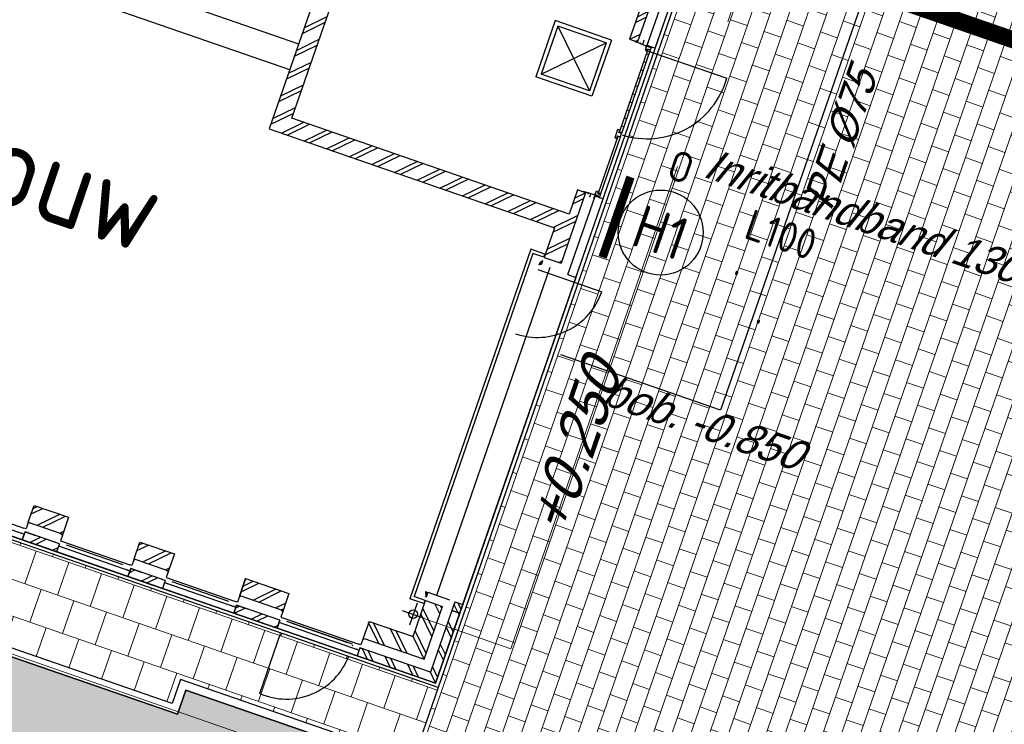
# Model space of a CAD drawing. Header units: metres. Extents: x 128615 to 129083, y 455669 to 456034.
# Tile 8 of 158: x 128741.89 to 128753.48, y 455827.49 to 455835.78. Entities that reach past the tile are written whole.
import ezdxf
from ezdxf.enums import TextEntityAlignment as Align
from ezdxf.lldxf.tags import DXFTag

# ---------------------------------------------------------------- set-up
doc = ezdxf.new("R2010")
doc.units = ezdxf.units.M
doc.linetypes.add('DASHED', pattern=[19.05, 12.7, -6.35])
doc.linetypes.add('RI-AWZI_TERREINRIOLERING', pattern=[19.8, 6, -1.8, 2.4, -1.8, 1.8, -1.8, 2.4, -1.8])
for name, color, linetype in [('B-ME-IE-VERLICHTING-G', 1, 'Continuous'), ('B-XX-GR-GRAS-G', 90, 'Continuous'), ('B-XX-GR-KRUIDEN-G', 98, 'Continuous'), ('B-XX-KL-ELEKTRA-G_HDSR', 190, 'HDSR_Elektra'), ('B-XX-OG-BEBOUWING-G', 1, 'Continuous'), ('B-XX-RI-AWZI_BEDRIJFSWATER-G_HDSR', 150, 'HDSR_Bedrijfswater'), ('B-XX-RI-AWZI_TERREINRIOLERING-T25_HDSR', 7, 'Continuous'), ('B-XX-VH-BESTRATING-T25', 7, 'Continuous'), ('B-XX-VH-KANTVERHARDING-G', 60, 'Continuous')]:
    doc.layers.add(name, color=color, linetype=linetype)
for name, color, linetype, lineweight in [('B-WE-OG-HOOGTELIJN-G', 7, 'Continuous', 18), ('B-XX-RI-AWZI_TERREINRIOLERING-G', 10, 'RI-AWZI_TERREINRIOLERING', 18), ('B-XX-VH-BESTRATING-V', 1, 'Continuous', 18), ('X-XX-AL-T25', 7, 'Continuous', 25)]:
    doc.layers.add(name, color=color, linetype=linetype, lineweight=lineweight)
doc.styles.add('BURO-018', font='Isocp.shx', dxfattribs={"height": 360})
doc.styles.add('BURO-025', font='Isocp.shx', dxfattribs={"height": 500})
doc.styles.add('ISO', font='Iso.shx', dxfattribs={"height": 50})
doc.styles.get("Standard").update_dxf_attribs({"font": 'arial.ttf'})
doc.styles.add('TAUW-ISOCP', font='tcb_isocp.shx')
doc.styles.add('tcb_isocp', font='tcb_isocp.shx')
tags = doc.linetypes.add('HDSR_Bedrijfswater', pattern='A,25,-2,["BW",Standard,S=1.5,R=0,X=0,Y=-0.75],-5', length=32).pattern_tags.tags
tags[6] = DXFTag(74, 10)
tags = doc.linetypes.add('HDSR_Elektra', pattern='A,25,-2,["E",Standard,S=1.5,R=0,X=0,Y=-0.75],-4', length=31).pattern_tags.tags
tags[6] = DXFTag(74, 10)
pattern_1 = [(70.9066, (128778.85905, 455851.15442), (-0.1980219, 0.0685458), []), (160.9066, (128778.85905, 455851.15442), (-0.1370915, -0.396044), [0.20955, -0.20955]), (160.9066, (128778.9276, 455851.35244), (-0.1370915, -0.396044), [-0.20955, 0.20955])]

# ---------------------------------------------------------------- blocks, each defined once
blk = doc.blocks.new('E00172')
at = {"color": 0, "linetype": 'Continuous', "const_width": 0.5}
blk.add_lwpolyline([(-2.5, 0.75), (2.5, 0.75)], dxfattribs=at)
at = {"color": 0, "linetype": 'Continuous'}
blk.add_circle((0, 3.5), 2.5, dxfattribs=at)
at = {"color": 0, "linetype": 'Continuous', "style": 'BURO-018'}
for tag, p in [('E_GKAST', (0, 11.5)), ('E_GROEP', (0, 8.5)), ('E_SGROEP', (4.5, 8.5)), ('E_ARMCODE', (0, 3.5)), ('E_SLET', (4.5, 2.5))]:
    blk.add_attdef(tag, text='', height=1.8, dxfattribs=at).set_placement(p, align=Align.MIDDLE)

msp = doc.modelspace()

# ---------------------------------------------------------------- hatches: boundary and pattern name
at = {"layer": 'B-XX-GR-GRAS-G'}
h = msp.add_hatch(dxfattribs=at)
h.set_pattern_fill('AR-SAND', color=256, scale=0.02, angle=-116.5633, style=0)
h.set_pattern_definition([(18.4066, (128738.9979, 455858.1423), (0.289943, 0.935446), [0, -0.77216, 0, -0.8636, 0, -0.8255]), (348.4066, (128738.9979, 455858.1423), (1.318547, 1.060694), [0, -0.41656, 0, -0.69596, 0, -0.2667]), (308.4066, (128738.40746, 455858.3467), (1.495894, -0.514766), [0, -0.254, 0, -0.9144, 0, -1.1938]), (298.4066, (128738.4075, 455858.3467), (1.588946, -0.078203), [0, -0.127, 0, -0.59944, 0, -0.6858])])
edge = h.paths.add_edge_path()
edge.add_line((128718.474, 455835.568), (128718.71, 455835.486))
edge.add_line((128718.71, 455835.486), (128719.857, 455838.8))
edge.add_line((128719.857, 455838.8), (128719.86, 455838.809))
edge.add_line((128719.86, 455838.809), (128728.618, 455835.809))
edge.add_line((128728.618, 455835.809), (128727.707, 455833.151))
edge.add_line((128727.707, 455833.151), (128743.747, 455827.609))
edge.add_line((128743.747, 455827.609), (128743.845, 455827.893))
edge.add_line((128743.845, 455827.893), (128753.177, 455824.666))
edge.add_line((128753.177, 455824.666), (128751.207, 455818.976))
edge.add_line((128751.207, 455818.976), (128750.943, 455819.067))
edge.add_line((128750.943, 455819.067), (128752.762, 455824.321))
edge.add_line((128752.762, 455824.321), (128743.943, 455827.374))
edge.add_line((128743.943, 455827.374), (128741.56, 455820.501))
edge.add_line((128741.56, 455820.501), (128737.241, 455821.982))
edge.add_line((128737.241, 455821.982), (128716.585, 455830.861))
edge.add_line((128716.585, 455830.861), (128714.691, 455833.452))
edge.add_line((128714.691, 455833.452), (128715.763, 455836.506))
edge = h.paths.add_edge_path(flags=16)
edge.add_arc((128736.054, 455824.664), 0.244, 105.9066, 215.9066, ccw=False)
edge.add_arc((128736.184, 455825.042), 0.244, 105.9066, 215.9066, ccw=False)
edge.add_arc((128736.315, 455825.42), 0.244, 105.9066, 215.9066, ccw=False)
edge.add_arc((128736.446, 455825.798), 0.244, 105.9066, 215.9066, ccw=False)
edge.add_arc((128736.577, 455826.176), 0.244, 105.9066, 215.9066, ccw=False)
edge.add_arc((128736.694, 455826.468), 0.192, 87.0409, 197.0409, ccw=False)
edge.add_arc((128736.847, 455826.462), 0.244, 15.9066, 125.9066, ccw=False)
edge.add_arc((128737.225, 455826.331), 0.244, 15.9066, 125.9066, ccw=False)
edge.add_arc((128737.603, 455826.2), 0.244, 15.9066, 125.9066, ccw=False)
edge.add_arc((128737.981, 455826.069), 0.244, 15.9066, 125.9066, ccw=False)
edge.add_arc((128738.359, 455825.938), 0.244, 15.9066, 125.9066, ccw=False)
edge.add_arc((128738.737, 455825.808), 0.244, 15.9066, 125.9066, ccw=False)
edge.add_arc((128739.115, 455825.677), 0.244, 15.9066, 125.9066, ccw=False)
edge.add_arc((128739.493, 455825.546), 0.244, 15.9066, 125.9066, ccw=False)
edge.add_arc((128739.871, 455825.415), 0.244, 15.9066, 125.9066, ccw=False)
edge.add_arc((128740.249, 455825.284), 0.244, 15.9066, 125.9066, ccw=False)
edge.add_arc((128740.617, 455825.151), 0.24, 13.585, 123.585, ccw=False)
edge.add_arc((128740.812, 455824.966), 0.244, -29.0934, 80.9066, ccw=False)
edge.add_arc((128740.987, 455824.606), 0.244, -29.0934, 80.9066, ccw=False)
edge.add_arc((128741.143, 455824.254), 0.24, -33.733, 76.267, ccw=False)
edge.add_arc((128741.2, 455823.923), 0.244, -55.8615, 54.1385, ccw=False)
edge.add_arc((128741.194, 455823.523), 0.244, -55.8615, 54.1385, ccw=False)
edge.add_arc((128741.151, 455823.159), 0.241, -67.9651, 42.0349, ccw=False)
edge.add_arc((128741.063, 455822.909), 0.181, -101.4981, 8.5019, ccw=False)
edge.add_arc((128740.883, 455822.929), 0.244, 195.9066, 305.9066, ccw=False)
edge.add_arc((128740.505, 455823.06), 0.244, 195.9066, 305.9066, ccw=False)
edge.add_arc((128740.127, 455823.191), 0.244, 195.9066, 305.9066, ccw=False)
edge.add_arc((128739.75, 455823.322), 0.244, 195.9066, 305.9066, ccw=False)
edge.add_arc((128739.372, 455823.452), 0.244, 195.9066, 305.9066, ccw=False)
edge.add_arc((128738.994, 455823.583), 0.244, 195.9066, 305.9066, ccw=False)
edge.add_arc((128738.616, 455823.714), 0.244, 195.9066, 305.9066, ccw=False)
edge.add_arc((128738.238, 455823.845), 0.244, 195.9066, 305.9066, ccw=False)
edge.add_arc((128737.86, 455823.976), 0.244, 195.9066, 305.9066, ccw=False)
edge.add_arc((128737.482, 455824.107), 0.244, 195.9066, 305.9066, ccw=False)
edge.add_arc((128737.104, 455824.237), 0.244, 195.9066, 305.9066, ccw=False)
edge.add_arc((128736.726, 455824.368), 0.244, 195.9066, 305.9066, ccw=False)
edge.add_arc((128736.348, 455824.499), 0.244, 195.9066, 305.9066, ccw=False)
edge.add_arc((128736.015, 455824.567), 0.166, 195.9066, 305.9066, ccw=False)
at = {"layer": 'B-XX-GR-KRUIDEN-G'}
h = msp.add_hatch(dxfattribs=at)
h.set_pattern_fill('SWAMP', color=256, scale=0.2, angle=-116.5633, style=0)
h.set_pattern_definition([(340.9066, (128738.998, 455858.1423), (3.83935, 3.326516), [0.635, -4.445]), (70.9066, (128739.298, 455858.0384), (-0.96118, 4.98823), [0.3175, -8.48132]), (70.9066, (128739.373, 455858.0125), (-0.96118, 4.98823), [0.254, -8.54482]), (70.9066, (128739.223, 455858.0644), (-0.96118, 4.98823), [0.254, -8.54482]), (40.9066, (128739.448, 455857.9865), (-0.96117, 4.98823), [0.2032, -4.8768]), (100.9066, (128739.148, 455858.0904), (-4.80052, 1.66172), [0.2032, -4.8768])])
edge = h.paths.add_edge_path()
edge.add_line((128948.412, 455833.458), (128948.646, 455826.078))
edge.add_line((128948.646, 455826.078), (128943.91, 455812.397))
edge.add_line((128943.91, 455812.397), (128941.389, 455813.279))
edge.add_line((128941.389, 455813.279), (128942.134, 455815.431))
edge.add_arc((128932.745, 455818.888), 10.005, -20.2168, 71.1753)
edge.add_line((128935.974, 455828.358), (128892.186, 455843.579))
edge.add_arc((128893.695, 455847.921), 4.597, -157.0428, -109.1679, ccw=False)
edge.add_arc((128894.431, 455848.233), 5.395, 162.5113, 202.9572, ccw=False)
edge.add_line((128889.285, 455849.854), (128901.856, 455885.674))
edge.add_line((128901.856, 455885.674), (128887.224, 455890.723))
edge.add_line((128887.224, 455890.723), (128887.182, 455890.6))
edge.add_line((128887.182, 455890.6), (128874.515, 455895.104))
edge.add_line((128874.515, 455895.104), (128873.528, 455892.254))
edge.add_arc((128867.281, 455871.996), 21.2, 72.8607, 176.4359)
edge.add_line((128846.121, 455873.313), (128835.01, 455877.189))
edge.add_arc((128817.592, 455889.22), 21.17, -34.634, -24.2274)
edge.add_line((128836.897, 455880.533), (128837.085, 455880.515))
edge.add_line((128837.085, 455880.515), (128838.244, 455883.795))
edge.add_line((128838.244, 455883.795), (128838.085, 455883.911))
edge.add_arc((128817.592, 455889.22), 21.17, -14.5247, 21.0584)
edge.add_line((128837.348, 455896.827), (128838.444, 455897.451))
edge.add_line((128838.444, 455897.451), (128836.92, 455900.519))
edge.add_line((128836.92, 455900.519), (128835.829, 455899.971))
edge.add_arc((128817.592, 455889.22), 21.17, 30.5177, 65.7726)
edge.add_line((128826.279, 455908.526), (128826.297, 455908.714))
edge.add_line((128826.297, 455908.714), (128823.017, 455909.873))
edge.add_line((128823.017, 455909.873), (128822.901, 455909.714))
edge.add_arc((128817.592, 455889.22), 21.17, 75.4753, 155.5874)
edge.add_line((128798.314, 455897.97), (128798.118, 455897.98))
edge.add_line((128798.118, 455897.98), (128797.721, 455896.859))
edge.add_line((128797.721, 455896.859), (128793.807, 455898.213))
edge.add_arc((128775.653, 455909.057), 21.146, -30.8512, -24.4506)
edge.add_line((128794.903, 455900.305), (128795.49, 455900.246))
edge.add_line((128795.49, 455900.246), (128796.702, 455903.747))
edge.add_line((128796.702, 455903.747), (128796.198, 455904.049))
edge.add_arc((128775.653, 455909.057), 21.146, -13.7012, 21.1885)
edge.add_line((128795.37, 455916.7), (128797.908, 455917.956))
edge.add_line((128797.908, 455917.956), (128796.407, 455921.122))
edge.add_line((128796.407, 455921.122), (128793.836, 455919.853))
edge.add_arc((128775.653, 455909.057), 21.146, 30.6974, 65.5494)
edge.add_line((128784.406, 455928.307), (128784.465, 455928.894))
edge.add_line((128784.465, 455928.894), (128780.964, 455930.106))
edge.add_line((128780.964, 455930.106), (128780.662, 455929.602))
edge.add_arc((128775.653, 455909.057), 21.146, 76.2988, 155.5095)
edge.add_line((128756.409, 455917.823), (128755.826, 455917.898))
edge.add_line((128755.826, 455917.898), (128754.614, 455914.397))
edge.add_line((128754.614, 455914.397), (128755.112, 455914.08))
edge.add_arc((128775.653, 455909.057), 21.146, 166.2589, 191.7044)
edge.add_line((128754.947, 455904.768), (128751.199, 455903.658))
edge.add_line((128751.199, 455903.658), (128751.117, 455903.92))
edge.add_line((128751.117, 455903.92), (128741.497, 455907.3))
edge.add_line((128741.497, 455907.3), (128757.05, 455938.299))
edge.add_line((128757.05, 455938.299), (128795.963, 455925.568))
edge.add_line((128795.963, 455925.568), (128808.082, 455921.394))
edge.add_line((128808.082, 455921.394), (128811.586, 455919.988))
edge.add_line((128811.586, 455919.988), (128842.944, 455909.601))
edge.add_line((128842.944, 455909.601), (128874.325, 455899.285))
edge.add_line((128874.325, 455899.285), (128897.394, 455890.089))
edge.add_line((128897.394, 455890.089), (128932.25, 455875.252))
edge.add_line((128932.25, 455875.252), (128958.978, 455863.875))
edge.add_line((128958.978, 455863.875), (128948.412, 455833.458))
h.paths.add_polyline_path([(128845.694, 455904.457), (128848.086, 455905.548), (128849.231, 455903.238), (128848.644, 455901.532), (128846.829, 455902.168)], flags=16)
at = {"layer": 'B-XX-OG-BEBOUWING-G'}
h = msp.add_hatch(dxfattribs=at)
h.set_pattern_fill('10300013,O', color=256, scale=99.753937, angle=250.9066)
h.set_pattern_definition([(25.9066, (128744.00615, 455836.35952), (-0.087166, 0.179459), []), (25.9066, (128744.02922, 455836.42618), (-0.087166, 0.179459), [])])
h.paths.add_polyline_path([(128742.241, 455836.168), (128743.066, 455838.553), (128745.894, 455837.574), (128744.827, 455834.492), (128748.183, 455833.33), (128748.062, 455832.981), (128748.26, 455832.913), (128748.548, 455833.742), (128748.453, 455833.775), (128748.355, 455833.492), (128745.094, 455834.621), (128746.092, 455837.506), (128749.354, 455836.377), (128749.067, 455835.547), (128749.161, 455835.515), (128749.481, 455836.438), (128740.431, 455839.571), (128740.399, 455839.477), (128742.868, 455838.622), (128742.111, 455836.435), (128738.962, 455837.525), (128738.894, 455837.327)])
h = msp.add_hatch(dxfattribs=at)
h.set_pattern_fill('10300013,O', color=256, scale=99.753937, angle=70.9066)
h.set_pattern_definition([(205.91, (128742.2286, 455829.89695), (0.08717, -0.17946), []), (205.907, (128742.20552, 455829.83029), (0.08717, -0.17946), [])])
h.paths.add_polyline_path([(128742.06, 455830.066), (128741.992, 455829.868), (128742.397, 455829.728), (128742.466, 455829.926)])
h = msp.add_hatch(dxfattribs=at)
h.set_pattern_fill('10300013,O', color=256, scale=99.753937, angle=250.9066)
h.set_pattern_definition([(25.91, (128742.13886, 455829.63771), (-0.08717, 0.17946), []), (25.91, (128742.16194, 455829.70437), (-0.08717, 0.17946), [])])
h.paths.add_polyline_path([(128741.953, 455829.755), (128741.92, 455829.661), (128742.325, 455829.52), (128742.358, 455829.615)])
h = msp.add_hatch(dxfattribs=at)
h.set_pattern_fill('10300013,O', color=256, scale=99.753937, angle=70.9066)
h.set_pattern_definition([(205.91, (128743.47291, 455829.46622), (0.08717, -0.17946), []), (205.907, (128743.44984, 455829.39957), (0.08717, -0.17946), [])])
h.paths.add_polyline_path([(128743.304, 455829.635), (128743.236, 455829.437), (128743.641, 455829.297), (128743.71, 455829.495)])
h = msp.add_hatch(dxfattribs=at)
h.set_pattern_fill('10300013,O', color=256, scale=99.753937, angle=70.9066)
h.set_pattern_definition([(205.91, (128743.38318, 455829.207), (0.08717, -0.17946), []), (205.91, (128743.3601, 455829.14034), (0.08717, -0.17946), [])])
h.paths.add_polyline_path([(128743.197, 455829.324), (128743.164, 455829.23), (128743.57, 455829.09), (128743.602, 455829.184)])
h = msp.add_hatch(dxfattribs=at)
h.set_pattern_fill('10300013,O', color=256, scale=99.753937, angle=70.9066)
h.set_pattern_definition([(205.907, (128744.76907, 455829.01756), (0.08717, -0.17946), []), (205.907, (128744.746, 455828.9509), (0.08717, -0.17946), [])])
h.paths.add_polyline_path([(128744.549, 455829.205), (128744.48, 455829.007), (128744.989, 455828.83), (128745.058, 455829.028)])
h = msp.add_hatch(dxfattribs=at)
h.set_pattern_fill('10300013,O', color=256, scale=99.753937, angle=160.9066)
h.set_pattern_definition([(295.907, (128746.482, 455828.5988), (0.17946, 0.087166), []), (295.907, (128746.54865, 455828.57573), (0.17946, 0.087166), [])])
h.paths.add_polyline_path([(128745.893, 455828.391), (128745.86, 455828.297), (128746.784, 455827.977), (128747.104, 455828.901), (128747.01, 455828.933), (128746.762, 455828.217), (128746.722, 455828.104)])
h = msp.add_hatch(dxfattribs=at)
h.set_pattern_fill('10300013,O', color=256, scale=99.753937, angle=160.9066)
h.set_pattern_definition([(295.907, (128746.4142, 455828.73838), (0.17946, 0.087166), []), (295.907, (128746.48085, 455828.71531), (0.17946, 0.087166), [])])
h.paths.add_polyline_path([(128745.932, 455828.504), (128746.648, 455828.256), (128746.864, 455828.878), (128746.666, 455828.947), (128746.519, 455828.523), (128746.001, 455828.702)])
h = msp.add_hatch(dxfattribs=at)
h.set_pattern_fill('10300013,O', color=256, scale=99.753937, angle=70.9066)
h.set_pattern_definition([(205.91, (128744.67934, 455828.75832), (0.08717, -0.17946), []), (205.907, (128744.65626, 455828.69167), (0.08717, -0.17946), [])])
h.paths.add_polyline_path([(128744.441, 455828.894), (128744.409, 455828.799), (128744.918, 455828.623), (128744.95, 455828.717)])
at = {"layer": 'B-XX-VH-BESTRATING-V'}
h = msp.add_hatch(dxfattribs=at)
h.set_pattern_fill('BRICK', color=256, scale=0.033071, angle=-116.5097)
h.set_pattern_definition([(340.90658, (128781.00315, 455850.76689), (0.06869295, 0.19844713), []), (70.9066, (128781.00315, 455850.7669), (-0.3968943, 0.1373859), [0.21, -0.21]), (70.9066, (128781.2016, 455850.6982), (-0.3968943, 0.1373859), [-0.21, 0.21])])
edge = h.paths.add_edge_path()
edge.add_line((128831.613, 455838.835), (128839.065, 455860.49))
edge.add_line((128839.065, 455860.49), (128836.303, 455861.441))
edge.add_line((128836.303, 455861.441), (128833.542, 455862.392))
edge.add_arc((128834.295, 455864.408), 2.151, 165.7586, 249.5103, ccw=False)
edge.add_line((128832.209, 455864.937), (128832.723, 455866.363))
edge.add_line((128832.723, 455866.363), (128829.531, 455867.496))
edge.add_line((128829.531, 455867.496), (128825.779, 455865.69))
edge.add_line((128825.779, 455865.69), (128824.189, 455861.229))
edge.add_line((128824.189, 455861.229), (128829.348, 455859.412))
edge.add_arc((128828.682, 455857.538), 1.989, -20.1607, 70.44, ccw=False)
edge.add_line((128830.549, 455856.852), (128825.086, 455841.07))
edge.add_arc((128820.6, 455842.519), 4.713, 246.4303, 342.0979, ccw=False)
edge.add_line((128818.716, 455838.199), (128794.989, 455846.459))
edge.add_line((128794.989, 455846.459), (128740.444, 455865.383))
edge.add_arc((128742.738, 455872.105), 7.103, 156.7496, 251.1612, ccw=False)
edge.add_line((128736.212, 455874.909), (128740.849, 455888.448))
edge.add_arc((128747.419, 455885.784), 7.089, 110.5043, 157.9322, ccw=False)
edge.add_line((128744.936, 455892.424), (128746.056, 455895.66))
edge.add_line((128746.056, 455895.66), (128750.966, 455893.96))
edge.add_line((128750.966, 455893.96), (128752.528, 455898.542))
edge.add_line((128752.528, 455898.542), (128752.015, 455900.356))
edge.add_line((128752.015, 455900.356), (128751.977, 455900.345))
edge.add_line((128751.977, 455900.345), (128751.013, 455903.819))
edge.add_line((128751.013, 455903.819), (128743.304, 455906.535))
edge.add_line((128743.304, 455906.535), (128719.893, 455838.903))
edge.add_line((128719.893, 455838.903), (128720.271, 455838.773))
edge.add_line((128720.271, 455838.773), (128743.55, 455906.025))
edge.add_line((128743.55, 455906.025), (128750.683, 455903.511))
edge.add_line((128750.683, 455903.511), (128752.109, 455898.553))
edge.add_line((128752.109, 455898.553), (128750.717, 455894.47))
edge.add_line((128750.717, 455894.47), (128745.809, 455896.169))
edge.add_line((128745.809, 455896.169), (128744.619, 455892.73))
edge.add_arc((128747.419, 455885.784), 7.489, 111.9598, 158.0178)
edge.add_line((128740.474, 455888.587), (128735.652, 455874.508))
edge.add_arc((128742.711, 455872.076), 7.467, 160.9871, 251.2737)
edge.add_line((128740.314, 455865.005), (128794.857, 455846.082))
edge.add_line((128794.857, 455846.082), (128818.571, 455837.825))
edge.add_arc((128820.6, 455842.519), 5.113, 246.622, 342.0506)
edge.add_line((128825.465, 455840.943), (128830.926, 455856.718))
edge.add_arc((128828.682, 455857.538), 2.389, 339.9319, 430.4538)
edge.add_line((128829.481, 455859.789), (128824.701, 455861.473))
edge.add_line((128824.701, 455861.473), (128826.102, 455865.405))
edge.add_line((128826.102, 455865.405), (128829.46, 455867.096))
edge.add_line((128829.46, 455867.096), (128832.211, 455866.121))
edge.add_line((128832.211, 455866.121), (128831.827, 455865.055))
edge.add_arc((128834.295, 455864.408), 2.551, 165.3042, 249.632)
edge.add_line((128833.407, 455862.016), (128838.557, 455860.242))
edge.add_line((128838.557, 455860.242), (128831.232, 455838.958))
edge.add_arc((128836.451, 455837.356), 5.459, 162.9327, 251.6884)
edge.add_line((128834.736, 455832.173), (128868.21, 455820.559))
edge.add_arc((128870.243, 455825.376), 5.228, 247.1139, 340.4611)
edge.add_line((128875.17, 455823.627), (128882.591, 455844.78))
edge.add_arc((128880.205, 455845.695), 2.555, 339.0051, 400.5812)
edge.add_line((128882.146, 455847.357), (128879.182, 455850.986))
edge.add_line((128879.182, 455850.986), (128886.246, 455856.958))
edge.add_arc((128882.773, 455860.678), 5.089, 313.0387, 342.062)
edge.add_line((128887.615, 455859.11), (128893.018, 455874.516))
edge.add_arc((128882.872, 455877.759), 10.652, 342.2738, 419.2905)
edge.add_line((128888.312, 455886.917), (128886.215, 455887.873))
edge.add_line((128886.215, 455887.873), (128886.109, 455887.478))
edge.add_line((128886.109, 455887.478), (128888.175, 455886.527))
edge.add_arc((128882.886, 455877.76), 10.239, -17.7233, 58.9001, ccw=False)
edge.add_line((128892.639, 455874.643), (128887.236, 455859.238))
edge.add_arc((128882.773, 455860.678), 4.689, 313.1288, 342.1209, ccw=False)
edge.add_line((128885.979, 455857.255), (128883.173, 455854.826))
edge.add_line((128883.173, 455854.826), (128878.584, 455851.087))
edge.add_line((128878.584, 455851.087), (128881.839, 455847.1))
edge.add_arc((128880.205, 455845.695), 2.155, -21.143, 40.7007, ccw=False)
edge.add_line((128882.215, 455844.918), (128877.801, 455832.332))
edge.add_line((128877.801, 455832.332), (128874.793, 455823.76))
edge.add_arc((128870.243, 455825.376), 4.828, 246.9654, 340.4528, ccw=False)
edge.add_line((128868.354, 455820.932), (128834.864, 455832.552))
edge.add_arc((128836.451, 455837.356), 5.059, 163.0072, 251.7166, ccw=False)
h = msp.add_hatch(dxfattribs=at)
h.set_pattern_fill('BRICK', color=256, scale=0.033071, angle=-116.5097)
h.set_pattern_definition([(340.90658, (128778.18289, 455854.11913), (0.06869295, 0.1984471), []), (70.9066, (128778.1829, 455854.11913), (-0.3968943, 0.137386), [0.21, -0.21]), (70.9066, (128778.38133, 455854.05043), (-0.3968943, 0.137386), [-0.21, 0.21])])
edge = h.paths.add_edge_path()
edge.add_arc((128751.322, 455846.394), 9.372, 338.0284, 431.0771)
edge.add_line((128754.361, 455855.26), (128737.544, 455861.087))
edge.add_arc((128735.723, 455855.865), 5.53, 70.7732, 161.0932)
edge.add_line((128730.491, 455857.657), (128723.575, 455837.642))
edge.add_line((128723.575, 455837.642), (128723.954, 455837.512))
edge.add_line((128723.954, 455837.512), (128729.733, 455854.208))
edge.add_line((128729.733, 455854.208), (128729.733, 455854.208))
edge.add_line((128729.733, 455854.208), (128730.87, 455857.527))
edge.add_arc((128735.723, 455855.865), 5.13, 70.7734, 161.0934, ccw=False)
edge.add_line((128737.412, 455860.709), (128754.232, 455854.882))
edge.add_arc((128751.323, 455846.394), 8.972, -22.1004, 71.0807, ccw=False)
edge.add_line((128759.635, 455843.019), (128750.711, 455817.239))
edge.add_line((128750.711, 455817.239), (128751.09, 455817.109))
edge.add_line((128751.09, 455817.109), (128760.013, 455842.888))
h = msp.add_hatch(dxfattribs=at)
h.set_pattern_fill('AR-B88', color=256, scale=0.002, angle=-116.5633, style=0)
h.set_pattern_definition([(340.9066, (128729.5441, 455834.298), (0.132937, 0.3840425), []), (70.9066, (128729.54411, 455834.29802), (-0.059084, 0.4505111), [0.4064, -0.4064])])
h.paths.add_polyline_path([(128733.073, 455839.315), (128731.619, 455839.818), (128735.033, 455849.684), (128735.969, 455849.36), (128736.765, 455851.669), (128729.7, 455854.114), (128728.72, 455851.281), (128733.466, 455849.655), (128727.834, 455833.213), (128743.685, 455827.736), (128743.783, 455828.02), (128746.519, 455827.074), (128746.814, 455827.926), (128731.022, 455833.389)])
h.paths.add_polyline_path([(128732.395, 455851.305), (128731.781, 455851.517), (128731.794, 455852.167), (128732.415, 455852.356), (128732.787, 455851.823)], flags=16)
h.paths.add_polyline_path([(128731.984, 455851.662), (128732.381, 455851.525), (128732.558, 455852.035), (128732.161, 455852.173)], flags=8)
h = msp.add_hatch(dxfattribs=at)
h.set_pattern_fill('BRICK', color=256, scale=0.033, angle=-26.5097)
h.set_pattern_definition([(70.9066, (128778.85905, 455851.15442), (-0.1980219, 0.0685458), []), (160.9066, (128778.85905, 455851.15442), (-0.1370915, -0.396044), [0.20955, -0.20955]), (160.9066, (128778.9276, 455851.35244), (-0.1370915, -0.396044), [-0.20955, 0.20955])])
edge = h.paths.add_edge_path()
edge.add_line((128759.001, 455841.186), (128756.285, 455842.127))
edge.add_line((128756.285, 455842.127), (128756.929, 455843.985))
edge.add_line((128756.929, 455843.985), (128751.83, 455845.75))
edge.add_line((128751.83, 455845.75), (128749.77, 455839.799))
edge.add_line((128749.77, 455839.799), (128749.613, 455839.346))
edge.add_line((128749.613, 455839.346), (128750.073, 455839.186))
edge.add_arc((128749.377, 455839.406), 0.73, 270.3933, 342.4747, ccw=False)
edge.add_line((128749.382, 455838.676), (128749.354, 455838.597))
edge.add_arc((128748.899, 455838.027), 0.73, -20.6616, 51.4199, ccw=False)
edge.add_line((128749.582, 455837.769), (128749.123, 455837.928))
edge.add_line((128749.123, 455837.928), (128748.767, 455836.9))
edge.add_line((128748.767, 455836.9), (128748.772, 455836.898))
edge.add_line((128748.772, 455836.898), (128749.796, 455836.542))
edge.add_line((128749.796, 455836.542), (128749.384, 455835.351))
edge.add_line((128749.384, 455835.351), (128750.247, 455835.052))
edge.add_arc((128749.307, 455835.316), 0.977, 254.5346, 344.3342, ccw=False)
edge.add_line((128749.046, 455834.375), (128748.449, 455832.648))
edge.add_line((128748.449, 455832.648), (128748.773, 455832.536))
edge.add_arc((128748.017, 455832.798), 0.8, 285.7406, 340.9066, ccw=False)
edge.add_line((128748.234, 455832.028), (128747.136, 455828.855))
edge.add_line((128747.136, 455828.855), (128747.158, 455828.847))
edge.add_line((128747.158, 455828.847), (128747.142, 455828.8))
edge.add_line((128747.142, 455828.8), (128746.813, 455827.923))
edge.add_line((128746.813, 455827.923), (128746.519, 455827.075))
edge.add_line((128746.519, 455827.075), (128753.304, 455824.727))
edge.add_line((128753.304, 455824.727), (128759.001, 455841.186))
h = msp.add_hatch(dxfattribs=at)
h.set_pattern_fill('BRICK', color=256, scale=0.033, angle=-26.5097)
h.set_pattern_definition(pattern_1)
h.paths.add_polyline_path([(128750.247, 455835.052), (128749.384, 455835.351), (128749.046, 455834.375, 0.413189)])
h = msp.add_hatch(dxfattribs=at)
h.set_pattern_fill('BRICK', color=256, scale=0.033, angle=-26.5097)
h.set_pattern_definition(pattern_1)
h.paths.add_polyline_path([(128748.745, 455832.468, 0.023095), (128748.773, 455832.536), (128748.449, 455832.648), (128748.234, 455832.028, 0.221117)])

# ---------------------------------------------------------------- linework, layer by layer
at = {"layer": 'B-XX-GR-GRAS-G'}
for points in [[(128718.474, 455835.568), (128718.71, 455835.486), (128719.857, 455838.8), (128719.86, 455838.809), (128728.618, 455835.809), (128727.707, 455833.151), (128743.747, 455827.609), (128743.845, 455827.893), (128753.177, 455824.666), (128751.207, 455818.976), (128750.943, 455819.067), (128752.762, 455824.321), (128743.943, 455827.374), (128741.56, 455820.501), (128737.241, 455821.982), (128716.585, 455830.861), (128714.691, 455833.452), (128715.763, 455836.506)], [(128727.707, 455833.151), (128743.747, 455827.609)], [(128743.747, 455827.609), (128743.845, 455827.893)], [(128743.845, 455827.893), (128753.177, 455824.666)]]:
    msp.add_lwpolyline(points, dxfattribs=at)
at = {"layer": 'B-XX-KL-ELEKTRA-G_HDSR', "linetype": 'DASHED', "const_width": 0.2}
msp.add_lwpolyline([(128765.344, 455831.468), (128751.868, 455836.133)], dxfattribs=at)
at = {"layer": 'B-XX-OG-BEBOUWING-G'}
for p, q in [((128745.894, 455837.574), (128744.827, 455834.492)), ((128745.094, 455834.621), (128746.092, 455837.506)), ((128749.368, 455835.443), (128749.76, 455836.574)), ((128745.173, 455835.491), (128742.345, 455836.47)), ((128749.274, 455835.476), (128749.633, 455836.512)), ((128749.354, 455836.377), (128749.067, 455835.547)), ((128749.481, 455836.438), (128749.161, 455835.515)), ((128748.192, 455835.766), (128747.964, 455835.106)), ((128748.852, 455835.537), (128748.192, 455835.766)), ((128748.223, 455835.702), (128748.027, 455835.137)), ((128748.223, 455835.702), (128748.593, 455834.941)), ((128748.789, 455835.506), (128748.223, 455835.702)), ((128748.852, 455835.537), (128748.624, 455834.877)), ((128749.067, 455835.547), (128749.161, 455835.515)), ((128749.132, 455835.518), (128749.135, 455835.524)), ((128749.192, 455835.497), (128749.132, 455835.518)), ((128749.235, 455835.531), (128749.218, 455835.484)), ((128749.242, 455835.529), (128749.235, 455835.531)), ((128749.283, 455835.514), (128749.267, 455835.467)), ((128749.276, 455835.517), (128749.283, 455835.514)), ((128748.027, 455835.137), (128748.789, 455835.506)), ((128748.789, 455835.506), (128748.593, 455834.941)), ((128748.946, 455834.454), (128749.285, 455835.432)), ((128748.975, 455834.444), (128749.313, 455835.422)), ((128749.194, 455835.503), (128749.191, 455835.494)), ((128749.323, 455835.448), (128749.191, 455835.494)), ((128749.199, 455835.501), (128749.194, 455835.503)), ((128749.265, 455835.465), (128749.248, 455835.417)), ((128749.248, 455835.417), (128749.267, 455835.411)), ((128749.261, 455835.469), (128749.255, 455835.45)), ((128749.321, 455835.445), (128749.265, 455835.465)), ((128749.267, 455835.411), (128749.275, 455835.434)), ((128749.267, 455835.415), (128750.21, 455835.088)), ((128749.274, 455835.476), (128749.368, 455835.443)), ((128749.275, 455835.434), (128749.313, 455835.421)), ((128749.285, 455835.432), (128749.313, 455835.422)), ((128749.313, 455835.421), (128749.321, 455835.445)), ((128749.321, 455835.459), (128749.326, 455835.458)), ((128749.326, 455835.458), (128749.323, 455835.448)), ((128749.293, 455835.365), (128749.265, 455835.375)), ((128749.228, 455835.176), (128749.2, 455835.186)), ((128749.261, 455835.271), (128749.232, 455835.28)), ((128748.624, 455834.877), (128747.964, 455835.106)), ((128748.593, 455834.941), (128748.027, 455835.137)), ((128749.195, 455835.082), (128749.167, 455835.092)), ((128749.163, 455834.988), (128749.135, 455834.998)), ((128749.13, 455834.893), (128749.102, 455834.903)), ((128749.065, 455834.705), (128749.037, 455834.715)), ((128749.098, 455834.799), (128749.069, 455834.809)), ((128748.355, 455833.492), (128745.094, 455834.621)), ((128749.032, 455834.611), (128749.004, 455834.62)), ((128744.827, 455834.492), (128748.183, 455833.33)), ((128748.926, 455834.487), (128748.892, 455834.389)), ((128748.95, 455834.479), (128748.926, 455834.487)), ((128748.939, 455834.449), (128748.95, 455834.479)), ((128749, 455834.516), (128748.971, 455834.526)), ((128748.7, 455833.742), (128748.93, 455834.408)), ((128748.728, 455833.732), (128748.959, 455834.398)), ((128748.892, 455834.389), (128748.916, 455834.381)), ((128748.916, 455834.381), (128748.926, 455834.411)), ((128748.926, 455834.411), (128748.959, 455834.4)), ((128748.93, 455834.408), (128748.959, 455834.398)), ((128748.972, 455834.438), (128748.939, 455834.449)), ((128748.975, 455834.444), (128748.946, 455834.454)), ((128748.959, 455834.4), (128748.972, 455834.438)), ((128748.959, 455834.4), (128748.959, 455834.398)), ((128748.548, 455833.742), (128748.26, 455832.913)), ((128748.341, 455832.78), (128748.661, 455833.703)), ((128748.453, 455833.775), (128748.355, 455833.492)), ((128748.435, 455832.747), (128748.755, 455833.671)), ((128748.548, 455833.742), (128748.453, 455833.775)), ((128748.523, 455833.758), (128748.521, 455833.752)), ((128748.583, 455833.737), (128748.523, 455833.758)), ((128748.58, 455833.731), (128748.584, 455833.74)), ((128748.586, 455833.729), (128748.58, 455833.731)), ((128748.716, 455833.695), (128748.584, 455833.74)), ((128748.598, 455833.693), (128748.611, 455833.731)), ((128748.606, 455833.691), (128748.598, 455833.693)), ((128748.64, 455833.679), (128748.647, 455833.677)), ((128748.647, 455833.677), (128748.66, 455833.714)), ((128748.654, 455833.716), (128748.661, 455833.735)), ((128748.66, 455833.718), (128748.676, 455833.765)), ((128748.716, 455833.698), (128748.66, 455833.718)), ((128748.755, 455833.671), (128748.661, 455833.703)), ((128748.676, 455833.765), (128748.695, 455833.758)), ((128748.695, 455833.758), (128748.687, 455833.735)), ((128748.687, 455833.735), (128748.725, 455833.722)), ((128748.7, 455833.742), (128748.728, 455833.732)), ((128748.707, 455833.687), (128748.712, 455833.685)), ((128748.712, 455833.685), (128748.716, 455833.695)), ((128748.725, 455833.722), (128748.716, 455833.698)), ((128746.784, 455827.977), (128731.032, 455833.43)), ((128748.183, 455833.33), (128748.062, 455832.981)), ((128747.905, 455833.078), (128746.482, 455828.968)), ((128747.929, 455833.027), (128746.533, 455828.993)), ((128748.07, 455833.021), (128747.905, 455833.078)), ((128748.057, 455832.983), (128747.929, 455833.027)), ((128748.057, 455832.983), (128748.07, 455833.021)), ((128748.062, 455832.981), (128748.26, 455832.913)), ((128748.127, 455832.864), (128746.793, 455829.008)), ((128748.435, 455832.747), (128747.104, 455828.901)), ((128747.985, 455832.839), (128748.739, 455832.578)), ((128748.341, 455832.78), (128748.435, 455832.747)), ((128741.149, 455830.073), (128741.941, 455829.798)), ((128741.105, 455830.019), (128741.944, 455829.729)), ((128741.992, 455829.868), (128742.06, 455830.066)), ((128742.06, 455830.066), (128742.466, 455829.926)), ((128742.06, 455830.066), (128742.466, 455829.926)), ((128741.92, 455829.661), (128741.081, 455829.951)), ((128741.992, 455829.868), (128741.965, 455829.79)), ((128741.992, 455829.868), (128742.397, 455829.728)), ((128742.001, 455829.865), (128741.992, 455829.868)), ((128741.997, 455829.853), (128742.001, 455829.865)), ((128742.466, 455829.926), (128742.397, 455829.728)), ((128741.923, 455829.736), (128741.912, 455829.74)), ((128741.92, 455829.661), (128741.953, 455829.755)), ((128741.953, 455829.755), (128741.92, 455829.661)), ((128741.965, 455829.79), (128741.941, 455829.798)), ((128742.358, 455829.615), (128741.953, 455829.755)), ((128741.953, 455829.755), (128742.076, 455829.712)), ((128742.397, 455829.728), (128742.37, 455829.65)), ((128742.383, 455829.719), (128742.388, 455829.731)), ((128742.388, 455829.731), (128742.397, 455829.728)), ((128742.325, 455829.52), (128741.92, 455829.661)), ((128741.92, 455829.661), (128742.043, 455829.618)), ((128742.202, 455829.563), (128741.92, 455829.661)), ((128742.358, 455829.615), (128742.234, 455829.657)), ((128742.358, 455829.615), (128742.325, 455829.52)), ((128742.358, 455829.615), (128742.325, 455829.52)), ((128742.37, 455829.65), (128742.394, 455829.642)), ((128742.394, 455829.642), (128743.185, 455829.368)), ((128743.236, 455829.437), (128743.304, 455829.635)), ((128743.304, 455829.635), (128743.71, 455829.495)), ((128743.304, 455829.635), (128743.71, 455829.495)), ((128742.325, 455829.52), (128742.202, 455829.563)), ((128742.325, 455829.52), (128742.202, 455829.563)), ((128743.164, 455829.23), (128742.325, 455829.52)), ((128742.325, 455829.52), (128742.325, 455829.52)), ((128742.349, 455829.589), (128743.188, 455829.298)), ((128742.369, 455829.582), (128742.381, 455829.578)), ((128743.109, 455829.367), (128742.441, 455829.599)), ((128743.71, 455829.495), (128743.641, 455829.297)), ((128743.236, 455829.437), (128743.209, 455829.36)), ((128743.236, 455829.437), (128743.641, 455829.297)), ((128743.245, 455829.434), (128743.236, 455829.437)), ((128743.241, 455829.422), (128743.245, 455829.434)), ((128743.168, 455829.305), (128743.156, 455829.309)), ((128743.164, 455829.23), (128743.197, 455829.324)), ((128743.197, 455829.324), (128743.164, 455829.23)), ((128743.209, 455829.36), (128743.185, 455829.368)), ((128743.602, 455829.184), (128743.197, 455829.324)), ((128743.197, 455829.324), (128743.32, 455829.282)), ((128743.641, 455829.297), (128743.614, 455829.219)), ((128743.628, 455829.288), (128743.632, 455829.3)), ((128743.632, 455829.3), (128743.641, 455829.297)), ((128743.57, 455829.09), (128743.164, 455829.23)), ((128743.164, 455829.23), (128743.288, 455829.187)), ((128743.446, 455829.132), (128743.164, 455829.23)), ((128743.602, 455829.184), (128743.479, 455829.227)), ((128743.602, 455829.184), (128743.57, 455829.09)), ((128743.602, 455829.184), (128743.57, 455829.09)), ((128743.593, 455829.158), (128744.432, 455828.868)), ((128743.613, 455829.151), (128743.625, 455829.147)), ((128743.614, 455829.219), (128743.638, 455829.211)), ((128743.638, 455829.211), (128744.43, 455828.937)), ((128744.353, 455828.937), (128743.685, 455829.168)), ((128744.48, 455829.007), (128744.549, 455829.205)), ((128744.549, 455829.205), (128744.48, 455829.007)), ((128744.48, 455829.007), (128744.549, 455829.205)), ((128744.549, 455829.205), (128745.058, 455829.028)), ((128743.57, 455829.09), (128743.446, 455829.132)), ((128743.57, 455829.09), (128743.446, 455829.132)), ((128744.409, 455828.799), (128743.57, 455829.09)), ((128743.57, 455829.09), (128743.57, 455829.09)), ((128745.058, 455829.028), (128744.989, 455828.83)), ((128746.953, 455828.953), (128746.698, 455829.041)), ((128744.453, 455828.929), (128744.43, 455828.937)), ((128744.48, 455829.007), (128744.453, 455828.929)), ((128744.48, 455829.007), (128744.989, 455828.83)), ((128744.49, 455829.003), (128744.48, 455829.007)), ((128744.486, 455828.991), (128744.49, 455829.003)), ((128746.566, 455828.917), (128746.475, 455828.656)), ((128746.647, 455828.911), (128746.482, 455828.968)), ((128746.519, 455828.523), (128746.666, 455828.947)), ((128746.66, 455828.949), (128746.533, 455828.993)), ((128746.66, 455828.949), (128746.647, 455828.911)), ((128746.666, 455828.947), (128746.864, 455828.878)), ((128747.01, 455828.933), (128747.104, 455828.901)), ((128744.412, 455828.875), (128744.4, 455828.879)), ((128744.409, 455828.799), (128744.441, 455828.894)), ((128744.441, 455828.894), (128744.409, 455828.799)), ((128744.409, 455828.799), (128744.441, 455828.894)), ((128744.441, 455828.894), (128744.409, 455828.799)), ((128744.918, 455828.623), (128744.409, 455828.799)), ((128744.409, 455828.799), (128744.532, 455828.757)), ((128744.794, 455828.666), (128744.409, 455828.799)), ((128744.95, 455828.717), (128744.441, 455828.894)), ((128744.441, 455828.894), (128744.565, 455828.851)), ((128744.989, 455828.83), (128744.962, 455828.753)), ((128744.976, 455828.822), (128744.98, 455828.834)), ((128744.98, 455828.834), (128744.989, 455828.83)), ((128746.39, 455828.831), (128746.651, 455828.741)), ((128747.104, 455828.901), (128746.784, 455827.977)), ((128746.784, 455827.977), (128747.068, 455828.797)), ((128747.068, 455828.797), (128746.784, 455827.977)), ((128747.068, 455828.797), (128746.784, 455827.977)), ((128747.068, 455828.797), (128746.974, 455828.83)), ((128746.974, 455828.83), (128747.068, 455828.797)), ((128746.974, 455828.83), (128747.068, 455828.797)), ((128744.95, 455828.717), (128744.827, 455828.76)), ((128744.918, 455828.623), (128744.95, 455828.717)), ((128744.95, 455828.717), (128744.918, 455828.623)), ((128744.941, 455828.691), (128745.884, 455828.365)), ((128744.941, 455828.691), (128745.884, 455828.365)), ((128744.961, 455828.684), (128744.973, 455828.68)), ((128744.962, 455828.753), (128744.986, 455828.745)), ((128744.986, 455828.745), (128745.881, 455828.435)), ((128744.986, 455828.745), (128745.881, 455828.435)), ((128745.805, 455828.434), (128745.033, 455828.702)), ((128745.042, 455828.725), (128745.053, 455828.721)), ((128745.746, 455828.455), (128745.092, 455828.681)), ((128746.001, 455828.702), (128745.932, 455828.504)), ((128746.001, 455828.702), (128746.519, 455828.523)), ((128744.918, 455828.623), (128744.794, 455828.666)), ((128744.918, 455828.623), (128744.794, 455828.666)), ((128745.86, 455828.297), (128744.918, 455828.623)), ((128744.918, 455828.623), (128744.918, 455828.623)), ((128745.02, 455828.664), (128745.032, 455828.66)), ((128745.105, 455828.677), (128745.746, 455828.455)), ((128744.715, 455827.854), (128744.959, 455828.56)), ((128745.932, 455828.504), (128745.905, 455828.426)), ((128745.941, 455828.501), (128745.932, 455828.504)), ((128745.937, 455828.489), (128745.941, 455828.501)), ((128745.813, 455828.416), (128745.801, 455828.42)), ((128745.864, 455828.372), (128745.852, 455828.376)), ((128745.893, 455828.391), (128745.86, 455828.297)), ((128745.893, 455828.391), (128745.86, 455828.297)), ((128745.905, 455828.426), (128745.881, 455828.435)), ((128745.893, 455828.391), (128745.913, 455828.384)), ((128746.784, 455827.977), (128745.86, 455828.297)), ((128745.86, 455828.297), (128745.88, 455828.29)), ((128746.784, 455827.977), (128745.86, 455828.297))]:
    msp.add_line(p, q, dxfattribs=at)
for points in [[(128738.998, 455858.142), (128754.288, 455852.85), (128748.766, 455836.898), (128749.796, 455836.542), (128746.814, 455827.926), (128731.022, 455833.389), (128733.073, 455839.315), (128731.619, 455839.818), (128735.033, 455849.684), (128735.969, 455849.36), (128738.998, 455858.142)], [(128738.998, 455858.142), (128754.288, 455852.85), (128748.766, 455836.898), (128749.796, 455836.542), (128746.814, 455827.926), (128731.022, 455833.389), (128733.073, 455839.315), (128731.619, 455839.818), (128735.033, 455849.684), (128735.969, 455849.36), (128738.998, 455858.142)], [(128746.784, 455827.977), (128749.76, 455836.574)], [(128745.069, 455835.189), (128742.241, 455836.168)], [(128731.926, 455836.012), (128731.786, 455835.607), (128731.854, 455835.583), (128731.564, 455834.744), (128731.495, 455834.768), (128731.032, 455833.43), (128739.713, 455830.425), (128739.837, 455830.382), (128740.676, 455830.091), (128740.957, 455829.994), (128741.081, 455829.951), (128741.92, 455829.661), (128742.202, 455829.563), (128742.325, 455829.52), (128743.164, 455829.23), (128743.446, 455829.132), (128743.57, 455829.09), (128744.409, 455828.799), (128744.794, 455828.666), (128744.918, 455828.623), (128745.86, 455828.297), (128746.784, 455827.977)], [(128747.01, 455828.933), (128746.762, 455828.217), (128746.722, 455828.104), (128745.893, 455828.391)], [(128745.932, 455828.504), (128746.648, 455828.256), (128746.864, 455828.878)]]:
    msp.add_lwpolyline(points, dxfattribs=at)
for points in [[(128748.032, 455832.944), (128748.042, 455832.941), (128748.026, 455832.893), (128748.016, 455832.897)], [(128748.034, 455832.941), (128748.039, 455832.939), (128748.024, 455832.896), (128748.019, 455832.898)], [(128746.666, 455828.995), (128746.675, 455828.992), (128746.691, 455829.039), (128746.682, 455829.042)], [(128746.668, 455828.996), (128746.674, 455828.994), (128746.689, 455829.038), (128746.683, 455829.04)]]:
    msp.add_lwpolyline(points, close=True, dxfattribs=at)
msp.add_circle((128746.52, 455828.786), 0.0499, dxfattribs=at)
for centre, radius, start, end in [((128749.271, 455835.351), 0.974, 252.4692, 344.3343), ((128748.041, 455832.879), 0.0445, 112.3815, 163.7735), ((128748.044, 455832.887), 0.0445, 112.3815, 163.7735), ((128747.985, 455832.839), 0.798, 250.9065, 340.9074), ((128746.71, 455829.033), 0.0445, 158.0394, 209.4314), ((128746.712, 455829.04), 0.0445, 158.0394, 209.4314), ((128745.029, 455828.572), 0.784, 246.3737, 339.1704)]:
    msp.add_arc(centre, radius, start, end, dxfattribs=at)
at = {"layer": 'B-XX-RI-AWZI_BEDRIJFSWATER-G_HDSR', "flags": 128}
msp.add_lwpolyline([(128894.126, 455812.081), (128777.36, 455852.453), (128759.624, 455858.593), (128757.175, 455851.517), (128750.137, 455831.187), (128748.259, 455831.838)], dxfattribs=at)
at = {"layer": 'B-XX-RI-AWZI_TERREINRIOLERING-G'}
for points in [[(128747.669, 455828.38), (128756.416, 455853.649)], [(128746.657, 455828.731), (128747.669, 455828.38)]]:
    msp.add_lwpolyline(points, dxfattribs=at)
at = {"layer": 'B-XX-VH-BESTRATING-V'}
msp.add_line((128728.021, 455833.086), (128752.899, 455824.475), dxfattribs=at)
at = {"layer": 'B-XX-VH-KANTVERHARDING-G'}
for points in [[(128751.302, 455818.943), (128753.304, 455824.728), (128743.783, 455828.02), (128743.685, 455827.736), (128727.834, 455833.213), (128733.466, 455849.655), (128728.72, 455851.281)], [(128751.207, 455818.976), (128753.177, 455824.666), (128743.845, 455827.893), (128743.747, 455827.609), (128727.707, 455833.151), (128733.339, 455849.593), (128728.687, 455851.186)], [(128746.814, 455827.926), (128746.519, 455827.074)]]:
    msp.add_lwpolyline(points, dxfattribs=at)

# ---------------------------------------------------------------- block references
at = {"layer": 'B-ME-IE-VERLICHTING-G'}
ref = msp.add_blockref('E00172', (128748.771, 455833.504), dxfattribs=dict(at, xscale=0.1999999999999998, yscale=0.1999999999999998, zscale=0.1999999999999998, rotation=250.8292744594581))
ref.add_attrib('E_ARMCODE', 'H1', dxfattribs={"layer": '0', "color": 2, "linetype": 'Continuous', "height": 0.5, "rotation": 340.9066, "style": 'BURO-025'}).set_placement((128749.433, 455833.274), align=Align.MIDDLE)
ref.add_attrib('E_SLET', 'O', dxfattribs={"layer": '0', "color": 1, "linetype": 'Continuous', "height": 0.36, "rotation": 340.9066, "style": 'BURO-018'}).set_placement((128749.671, 455834.046), align=Align.MIDDLE)
ref.add_attrib('E_GROEP', '.', dxfattribs={"layer": '0', "color": 1, "linetype": 'Continuous', "height": 0.36, "rotation": 340.9066, "style": 'BURO-018'}).set_placement((128750.377, 455832.945), align=Align.MIDDLE)
ref.add_attrib('E_GKAST', 'L100', dxfattribs={"layer": '0', "color": 1, "linetype": 'Continuous', "height": 0.36, "rotation": 340.9066, "style": 'BURO-018'}).set_placement((128750.849, 455833.25), align=Align.MIDDLE)
ref.add_attrib('E_SGROEP', '.', dxfattribs={"layer": '0', "color": 1, "linetype": 'Continuous', "height": 0.36, "rotation": 340.9066, "style": 'BURO-018'}).set_placement((128750.632, 455832.372), align=Align.MIDDLE)

# ---------------------------------------------------------------- texts
at = {"layer": 'B-WE-OG-HOOGTELIJN-G', "style": 'TAUW-ISOCP', "oblique": 20.0002}
msp.add_text('+0.250', height=0.5, rotation=70.9066, dxfattribs=at).set_placement((128748.308, 455829.684))
at = {"layer": 'B-XX-RI-AWZI_TERREINRIOLERING-T25_HDSR', "style": 'tcb_isocp', "oblique": 20.0002}
for s, rotation, p in [('PE %%12975', 70.9066, (128751.434, 455833.514)), ('bob. -0.850', 340.9066, (128748.72, 455831.266))]:
    msp.add_text(s, height=0.36, rotation=rotation, dxfattribs=at).set_placement(p)
at = {"layer": 'B-XX-VH-BESTRATING-T25', "style": 'TAUW-ISOCP', "oblique": 20.0002}
msp.add_text('Inritbandband 130-150-250', height=0.36, rotation=340.9066, dxfattribs=at).set_placement((128749.913, 455833.936))
at = {"layer": 'X-XX-AL-T25', "style": 'ISO'}
msp.add_text('Bedrijfsgebouw', height=0.99754, rotation=341.1873, dxfattribs=at).set_placement((128735.372, 455835.738))

doc.saveas('drawing.dxf')
